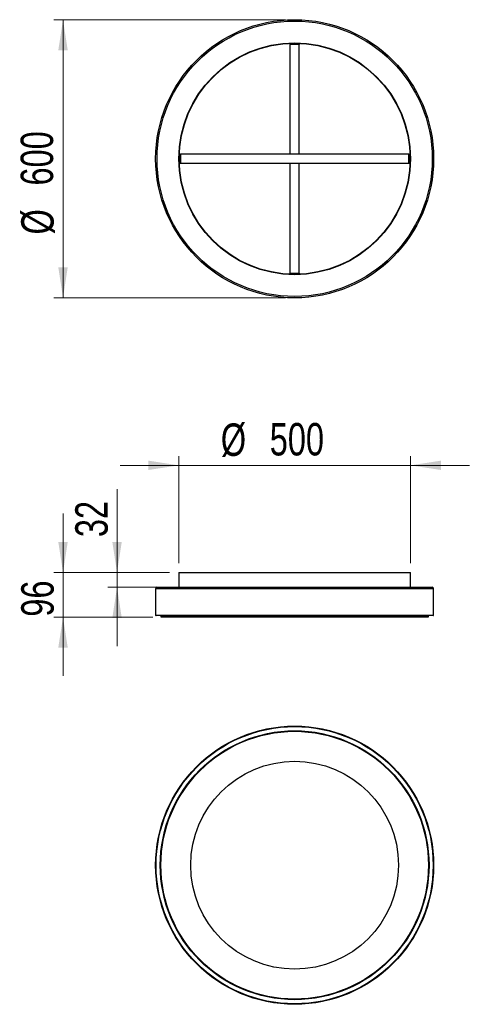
# Model space of a CAD drawing. Header units: millimetres. Extents: x 71 to 120, y 150 to 256.
import ezdxf

# ---------------------------------------------------------------- set-up
doc = ezdxf.new("R2010")
doc.units = ezdxf.units.MM
doc.header["$PDSIZE"] = -1
doc.styles.add('SLDTEXTSTYLE0', font='TXT', dxfattribs={"width": 0.75})
doc.dimstyles.new('SLDDIMSTYLE0', dxfattribs={"dimtxt": 3.5, "dimasz": 3.302, "dimexe": 0, "dimexo": 0.0625, "dimgap": 0.875, "dimtad": 1, "dimdec": 0, "dimlfac": 20, "dimrnd": 1e-09, "dimzin": 12, "dimdsep": 46, "dimtxsty": 'SLDTEXTSTYLE0', "dimsah": 1, "dimcen": 0.09, "dimadec": 0, "dimazin": 3, "dimtfac": 1, "dimtofl": 0, "dimtmove": 0, "dimatfit": 3, "dimfxl": 0, "dimfrac": 2, "dimtolj": 1, "dimtzin": 12, "dimarcsym": 0})
doc.dimstyles.new('SLDDIMSTYLE1', dxfattribs={"dimtxt": 3.5, "dimasz": 3.302, "dimexe": 0, "dimexo": 0.0625, "dimgap": 0.875, "dimtad": 1, "dimdec": 0, "dimlfac": 20, "dimrnd": 1e-09, "dimzin": 12, "dimdsep": 46, "dimtxsty": 'SLDTEXTSTYLE0', "dimsah": 1, "dimcen": 0.09, "dimadec": 0, "dimazin": 3, "dimtfac": 1, "dimtmove": 0, "dimatfit": 0, "dimfxl": 0, "dimfrac": 2, "dimtolj": 1, "dimtzin": 12, "dimarcsym": 0})
doc.dimstyles.new('SLDDIMSTYLE2', dxfattribs={"dimtxt": 3.5, "dimasz": 3.302, "dimexe": 0, "dimexo": 0.0625, "dimgap": 0.875, "dimtad": 1, "dimdec": 0, "dimlfac": 20, "dimrnd": 1e-09, "dimzin": 12, "dimdsep": 46, "dimtxsty": 'SLDTEXTSTYLE0', "dimsah": 1, "dimcen": 0.09, "dimadec": 0, "dimazin": 3, "dimtfac": 1, "dimtdec": 0, "dimtmove": 0, "dimatfit": 0, "dimfxl": 0, "dimfrac": 2, "dimtolj": 1, "dimtzin": 12, "dimarcsym": 0})

# ---------------------------------------------------------------- blocks, each defined once
blk = doc.blocks.new('_D')
at = {"color": 7, "linetype": 'Continuous', "lineweight": 0}
for p, q in [((99.77, 256.01), (74.77, 256.01)), ((75.77, 256.01), (75.77, 226.01)), ((99.77, 226.01), (74.77, 226.01))]:
    blk.add_line(p, q, dxfattribs=at)
at = {"color": 7, "linetype": 'Continuous', "lineweight": 18}
for points in [[(75.77, 256.01), (75.26, 252.71), (76.28, 252.71)], [(75.77, 226.01), (76.28, 229.32), (75.26, 229.32)]]:
    blk.add_solid(points, dxfattribs=at)
at = {"color": 7, "linetype": 'Continuous', "lineweight": 18, "char_height": 3.5, "attachment_point": 1, "rotation": 90, "style": 'SLDTEXTSTYLE0'}
for s, insert in [('600', (71.2, 238.13)), ('%%c', (71.26, 232.85))]:
    blk.add_mtext(s, dxfattribs=dict(at, insert=insert))
blk = doc.blocks.new('_D_1')
at = {"color": 7, "linetype": 'Continuous', "lineweight": 0}
for p, q in [((75.77, 196.4), (75.77, 202.75)), ((87.27, 196.4), (74.77, 196.4)), ((75.77, 191.59), (75.77, 196.4)), ((85.47, 191.59), (74.77, 191.59)), ((75.77, 191.59), (75.77, 185.24))]:
    blk.add_line(p, q, dxfattribs=at)
at = {"color": 7, "linetype": 'Continuous', "lineweight": 18}
for points in [[(75.77, 196.4), (76.28, 199.7), (75.26, 199.7)], [(75.77, 191.59), (75.26, 188.29), (76.28, 188.29)]]:
    blk.add_solid(points, dxfattribs=at)
at = {"color": 7, "linetype": 'Continuous', "lineweight": 18, "insert": (71.26, 191.63), "char_height": 3.5, "attachment_point": 1, "rotation": 90, "style": 'SLDTEXTSTYLE0'}
blk.add_mtext('96', dxfattribs=at)
blk = doc.blocks.new('_D_2')
at = {"color": 7, "linetype": 'Continuous', "lineweight": 0}
for p, q in [((88.27, 197.4), (88.27, 208.95)), ((113.27, 197.4), (113.27, 208.95)), ((88.27, 207.95), (81.92, 207.95)), ((113.27, 207.95), (88.27, 207.95)), ((113.27, 207.95), (119.62, 207.95))]:
    blk.add_line(p, q, dxfattribs=at)
at = {"color": 7, "linetype": 'Continuous', "lineweight": 18}
for points in [[(88.27, 207.95), (84.97, 208.46), (84.97, 207.45)], [(113.27, 207.95), (116.57, 207.45), (116.57, 208.46)]]:
    blk.add_solid(points, dxfattribs=at)
at = {"color": 7, "linetype": 'Continuous', "lineweight": 18, "char_height": 3.5, "attachment_point": 1, "style": 'SLDTEXTSTYLE0'}
for s, insert in [('%%c', (92.8, 212.47)), ('500', (98.08, 212.52))]:
    blk.add_mtext(s, dxfattribs=dict(at, insert=insert))
blk = doc.blocks.new('_D_3')
at = {"color": 7, "linetype": 'Continuous', "lineweight": 0}
for p, q in [((81.6, 196.4), (81.6, 205.38)), ((87.27, 196.4), (80.6, 196.4)), ((81.6, 196.4), (81.6, 194.8)), ((87.27, 194.8), (80.6, 194.8)), ((81.6, 194.8), (81.6, 188.45))]:
    blk.add_line(p, q, dxfattribs=at)
at = {"color": 7, "linetype": 'Continuous', "lineweight": 18}
for points in [[(81.6, 196.4), (82.11, 199.7), (81.09, 199.7)], [(81.6, 194.8), (81.09, 191.5), (82.11, 191.5)]]:
    blk.add_solid(points, dxfattribs=at)
at = {"color": 7, "linetype": 'Continuous', "lineweight": 18, "insert": (77.09, 200.21), "char_height": 3.5, "attachment_point": 1, "rotation": 90, "style": 'SLDTEXTSTYLE0'}
blk.add_mtext('32', dxfattribs=at)

msp = doc.modelspace()

# ---------------------------------------------------------------- linework, layer by layer
at = {"color": 7, "linetype": 'Continuous', "lineweight": 25}
for p, q in [((100.266, 253.431), (101.266, 253.431)), ((100.266, 253.331), (100.266, 253.431)), ((101.266, 253.331), (100.266, 253.331)), ((100.266, 241.515), (100.266, 253.331)), ((101.266, 253.431), (101.266, 253.331)), ((101.266, 241.515), (101.266, 253.331)), ((88.35, 240.515), (88.35, 241.515)), ((88.35, 241.515), (88.45, 241.515)), ((88.45, 241.515), (88.45, 240.515)), ((113.097, 241.515), (88.45, 241.515)), ((113.097, 240.515), (113.097, 241.515)), ((113.097, 241.515), (113.197, 241.515)), ((113.197, 241.515), (113.197, 240.515)), ((88.45, 240.515), (88.35, 240.515)), ((113.097, 240.515), (88.45, 240.515)), ((100.266, 228.684), (100.266, 240.515)), ((101.266, 228.684), (101.266, 240.515)), ((113.197, 240.515), (113.097, 240.515)), ((100.266, 228.584), (100.266, 228.684)), ((100.266, 228.684), (101.266, 228.684)), ((101.266, 228.584), (100.266, 228.584)), ((101.266, 228.684), (101.266, 228.584)), ((88.267, 196.401), (88.267, 194.801)), ((88.267, 196.401), (100.767, 196.401)), ((100.767, 196.401), (113.267, 196.401)), ((113.267, 194.801), (113.267, 196.401)), ((85.767, 194.651), (85.767, 191.801)), ((100.767, 194.651), (85.767, 194.651)), ((85.917, 194.801), (100.767, 194.801)), ((100.767, 194.801), (115.617, 194.801)), ((115.767, 194.651), (100.767, 194.651)), ((115.767, 191.801), (115.767, 194.651)), ((85.767, 191.801), (100.767, 191.801)), ((100.767, 191.751), (85.817, 191.751)), ((86.327, 191.751), (86.327, 191.601)), ((100.767, 191.601), (86.327, 191.601)), ((86.475, 191.598), (115.06, 191.598)), ((100.767, 191.801), (115.767, 191.801)), ((115.717, 191.751), (100.767, 191.751)), ((115.208, 191.601), (100.767, 191.601)), ((115.208, 191.601), (115.208, 191.751))]:
    msp.add_line(p, q, dxfattribs=at)
for centre, radius in [((100.767, 241.015), 15), ((100.767, 241.015), 14.85), ((100.767, 241.015), 12.5), ((100.767, 241.015), 12.46), ((100.767, 164.826), 15), ((100.767, 164.826), 14.95), ((100.767, 164.826), 14.5), ((100.767, 164.826), 14.44), ((100.767, 164.826), 11.209)]:
    msp.add_circle(centre, radius, dxfattribs=at)
for centre, radius, start, end in [((85.917, 194.651), 0.15, 90, 180), ((115.617, 194.651), 0.15, 0, 90), ((85.817, 191.801), 0.05, 180, 270), ((86.475, 194.682), 3.084, 267.25425, 270), ((115.06, 194.682), 3.084, 270, 272.74575), ((115.717, 191.801), 0.05, 270, 0)]:
    msp.add_arc(centre, radius, start, end, dxfattribs=at)
at = {"color": 7, "linetype": 'Continuous', "lineweight": 0}
msp.add_point((86.466, 191.592), dxfattribs=at)

# ---------------------------------------------------------------- dimensions: what is measured, and where the dimension line sits
at = {"color": 7, "linetype": 'Continuous', "lineweight": 18}
dim = msp.add_linear_dim(base=(75.767, 226.015), p1=(100.767, 256.015), p2=(100.767, 226.015), angle=90, text='%%c<>', dimstyle='SLDDIMSTYLE0', dxfattribs=at)
dim.commit()
dim.dimension.update_dxf_attribs({"geometry": '_D', "text_midpoint": (75.767, 239.367), "dimtype": 160})
dim = msp.add_linear_dim(base=(88.267, 207.955), p1=(113.267, 196.401), p2=(88.267, 196.401), text='%%c<>', dimstyle='SLDDIMSTYLE2', dxfattribs=at)
dim.commit()
dim.dimension.update_dxf_attribs({"geometry": '_D_2', "text_midpoint": (99.319, 207.955), "dimtype": 160})
for base, p1, p2, dimstyle, picture, middle in [((81.603, 194.801), (88.267, 196.401), (88.267, 194.801), 'SLDDIMSTYLE2', '_D_3', (81.603, 202.792)), ((75.767, 196.401), (86.466, 191.592), (88.267, 196.401), 'SLDDIMSTYLE1', '_D_1', (75.767, 194.221))]:
    dim = msp.add_linear_dim(base=base, p1=p1, p2=p2, angle=90, dimstyle=dimstyle, dxfattribs=at)
    dim.commit()
    dim.dimension.update_dxf_attribs({"geometry": picture, "text_midpoint": middle, "dimtype": 160})

doc.saveas('drawing.dxf')
